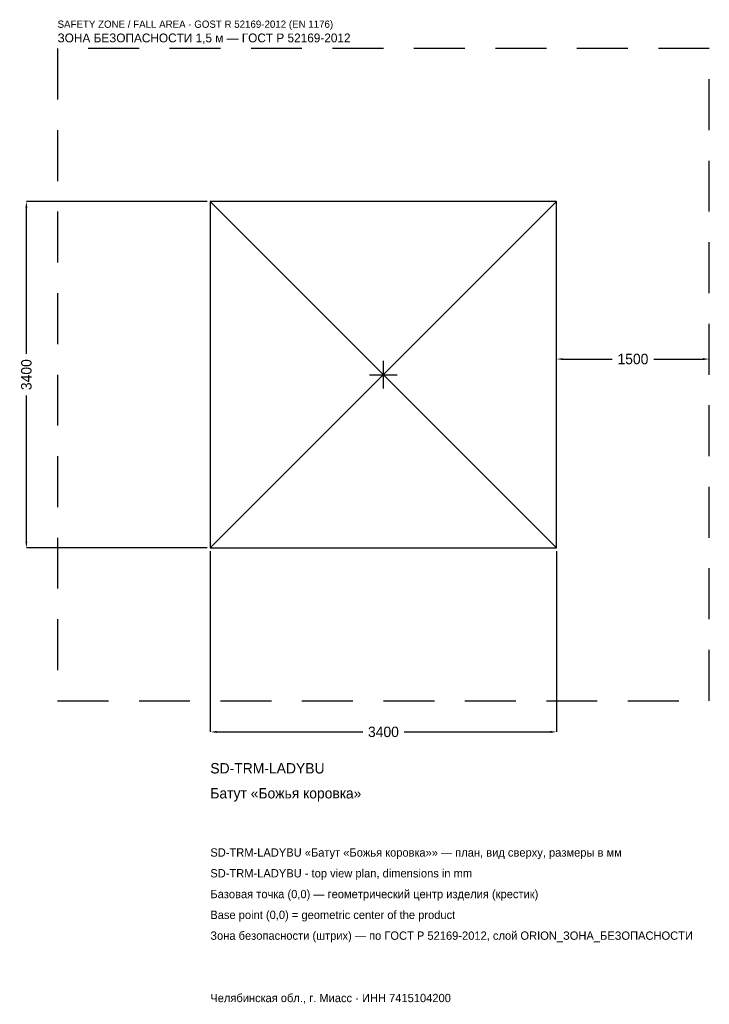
# Model space of a CAD drawing. Header units: metres. Extents: x -3572 to 3200, y -6179 to 3484.
import ezdxf

# ---------------------------------------------------------------- set-up
doc = ezdxf.new("R2010")
doc.units = ezdxf.units.M
doc.linetypes.add('DASHED', pattern=[800, 500, -300])
for name, color, linetype in [('ЗСК_ДАННЫЕ', 3, 'Continuous'), ('ЗСК_ЗОНА_БЕЗОПАСНОСТИ', 1, 'Continuous'), ('ЗСК_КОНТУР', 7, 'Continuous'), ('ЗСК_РАЗМЕРЫ', 8, 'Continuous')]:
    doc.layers.add(name, color=color, linetype=linetype)
doc.dimstyles.new('ORION', dxfattribs={"dimtxt": 102, "dimasz": 61.2, "dimexe": 1.25, "dimexo": 30.6, "dimtad": 1, "dimdec": 0, "dimcen": 2.5, "dimazin": 3, "dimtfac": 1, "dimtmove": 0, "dimatfit": 3})

# ---------------------------------------------------------------- blocks, each defined once
blk = doc.blocks.new('_CLOSEDFILLED')
at = {"color": 0, "linetype": 'BYBLOCK'}
blk.add_solid([(-1, 0.16), (0, 0), (-1, -0.16)], dxfattribs=at)
blk = doc.blocks.new('*D1')
for p, q in [((-1700, -1730.6), (-1700, -3506)), ((1700, -1730.6), (1700, -3506)), ((-1638.8, -3506), (-204, -3506)), ((204, -3506), (1638.8, -3506))]:
    blk.add_line(p, q)
at = {"layer": 'Defpoints'}
for p in [(-1700, -1700), (1700, -1700), (-1700, -3506)]:
    blk.add_point(p, dxfattribs=at)
at = {"layer": 'ЗСК_РАЗМЕРЫ', "xscale": 61.199999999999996, "yscale": 61.199999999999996, "rotation": 180}
blk.add_blockref('_CLOSEDFILLED', (-1700, -3506), dxfattribs=at)
at = {"layer": 'ЗСК_РАЗМЕРЫ', "xscale": 61.199999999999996, "yscale": 61.199999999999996}
blk.add_blockref('_CLOSEDFILLED', (1700, -3506), dxfattribs=at)
at = {"layer": 'ЗСК_РАЗМЕРЫ', "insert": (0, -3506), "char_height": 102, "attachment_point": 5}
blk.add_mtext('3400', dxfattribs=at)
blk = doc.blocks.new('*D2')
for p, q in [((-1730.6, 1700), (-3506, 1700)), ((-3506, 204), (-3506, 1638.8)), ((-3506, -1638.8), (-3506, -204)), ((-1730.6, -1700), (-3506, -1700))]:
    blk.add_line(p, q)
at = {"layer": 'Defpoints'}
for p in [(-1700, 1700), (-3506, -1700), (-1700, -1700)]:
    blk.add_point(p, dxfattribs=at)
at = {"layer": 'ЗСК_РАЗМЕРЫ', "xscale": 61.199999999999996, "yscale": 61.199999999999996}
for p, rotation in [((-3506, 1700), 90), ((-3506, -1700), 270)]:
    blk.add_blockref('_CLOSEDFILLED', p, dxfattribs=dict(at, rotation=rotation))
at = {"layer": 'ЗСК_РАЗМЕРЫ', "insert": (-3506, 0), "char_height": 102, "attachment_point": 5, "rotation": 90}
blk.add_mtext('3400', dxfattribs=at)
blk = doc.blocks.new('*D3')
for p, q in [((1700, 30.6), (1700, 153)), ((1761.2, 153), (2246, 153)), ((2654, 153), (3138.8, 153)), ((3200, 30.6), (3200, 153))]:
    blk.add_line(p, q)
at = {"layer": 'Defpoints'}
for p in [(1700, 153), (1700, 0), (3200, 0)]:
    blk.add_point(p, dxfattribs=at)
at = {"layer": 'ЗСК_РАЗМЕРЫ', "xscale": 61.199999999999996, "yscale": 61.199999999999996, "rotation": 180}
blk.add_blockref('_CLOSEDFILLED', (1700, 153), dxfattribs=at)
at = {"layer": 'ЗСК_РАЗМЕРЫ', "xscale": 61.199999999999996, "yscale": 61.199999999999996}
blk.add_blockref('_CLOSEDFILLED', (3200, 153), dxfattribs=at)
at = {"layer": 'ЗСК_РАЗМЕРЫ', "insert": (2450, 153), "char_height": 102, "attachment_point": 5}
blk.add_mtext('1500', dxfattribs=at)
blk = doc.blocks.new('ОРИОН SD-TRM-LADYBU Батут Божья коровка')
at = {"layer": 'ЗСК_ЗОНА_БЕЗОПАСНОСТИ', "linetype": 'DASHED'}
blk.add_lwpolyline([(-3200, -3200), (3200, -3200), (3200, 3200), (-3200, 3200)], close=True, dxfattribs=at)
at = {"layer": 'ЗСК_КОНТУР'}
for p, q in [((-1700, -1700), (1700, 1700)), ((-1700, 1700), (1700, -1700))]:
    blk.add_line(p, q, dxfattribs=at)
blk.add_lwpolyline([(-1700, -1700), (1700, -1700), (1700, 1700), (-1700, 1700)], close=True, dxfattribs=at)
at = {"layer": 'ЗСК_РАЗМЕРЫ'}
for p, q in [((0, -136), (0, 136)), ((-136, 0), (136, 0))]:
    blk.add_line(p, q, dxfattribs=at)
at = {"layer": 'ЗСК_ДАННЫЕ'}
for tag, p in [('АРТИКУЛ', (-1700, -3914)), ('НАИМЕНОВАНИЕ', (-1700, -4158.8))]:
    blk.add_attdef(tag, p, '', height=102, dxfattribs=at)
at = {"layer": 'ЗСК_ДАННЫЕ', "flags": 1}
for tag, p in [('ПРОИЗВОДИТЕЛЬ', (-1700, -4403.6)), ('ТЕЛЕФОН', (-1700, -4648.4)), ('САЙТ', (-1700, -5138)), ('АДРЕС', (-1700, -5382.8)), ('РЕКВИЗИТЫ', (-1700, -5627.6)), ('ГАБАРИТЫ', (-1700, -5872.4)), ('ЗОНА_БЕЗОПАСНОСТИ', (-1700, -6117.2))]:
    blk.add_attdef(tag, p, '', height=102, dxfattribs=at)
at = {"layer": 'ЗСК_ЗОНА_БЕЗОПАСНОСТИ', "color": 1}
for s, height, p in [('SAFETY ZONE / FALL AREA - GOST R 52169-2012 (EN 1176)', 71.4, (-3200, 3404)), ('ЗОНА БЕЗОПАСНОСТИ 1,5 м — ГОСТ Р 52169-2012', 86.7, (-3200, 3261.2))]:
    blk.add_text(s, height=height, dxfattribs=at).set_placement(p)
at = {"layer": 'ЗСК_РАЗМЕРЫ'}
dim = blk.add_linear_dim(base=(-3506, -1700), p1=(-1700, -1700), p2=(-1700, 1700), angle=90, dimstyle='ORION', dxfattribs=at)
dim.commit()
dim.dimension.update_dxf_attribs({"geometry": '*D2', "text_midpoint": (-3506, 0)})
for base, p1, p2, picture, middle in [((1700, 153), (1700, 0), (3200, 0), '*D3', (2450, 153)), ((-1700, -3506), (-1700, -1700), (1700, -1700), '*D1', (0, -3506))]:
    dim = blk.add_linear_dim(base=base, p1=p1, p2=p2, dimstyle='ORION', dxfattribs=at)
    dim.commit()
    dim.dimension.update_dxf_attribs({"geometry": picture, "text_midpoint": middle})

msp = doc.modelspace()

# ---------------------------------------------------------------- block references
msp.add_blockref('ОРИОН SD-TRM-LADYBU Батут Божья коровка', (0, 0)).add_auto_attribs({'АРТИКУЛ': 'SD-TRM-LADYBU', 'НАИМЕНОВАНИЕ': 'Батут «Божья коровка»'})

# ---------------------------------------------------------------- texts
at = {"layer": 'ЗСК_ДАННЫЕ', "color": 3}
for s, p in [('SD-TRM-LADYBU «Батут «Божья коровка»» — план, вид сверху, размеры в мм', (-1700, -4730)), ('SD-TRM-LADYBU - top view plan, dimensions in mm', (-1700, -4934)), ('Челябинская обл., г. Миасс · ИНН 7415104200', (-1700, -6158))]:
    msp.add_text(s, height=81.6, dxfattribs=at).set_placement(p)
at = {"layer": 'ЗСК_ДАННЫЕ', "color": 7}
for s, p in [('Базовая точка (0,0) — геометрический центр изделия (крестик)', (-1700, -5138)), ('Base point (0,0) = geometric center of the product', (-1700, -5342))]:
    msp.add_text(s, height=81.6, dxfattribs=at).set_placement(p)
at = {"layer": 'ЗСК_ДАННЫЕ', "color": 1}
msp.add_text('Зона безопасности (штрих) — по ГОСТ Р 52169-2012, слой ORION_ЗОНА_БЕЗОПАСНОСТИ', height=81.6, dxfattribs=at).set_placement((-1700, -5546))

doc.saveas('drawing.dxf')
